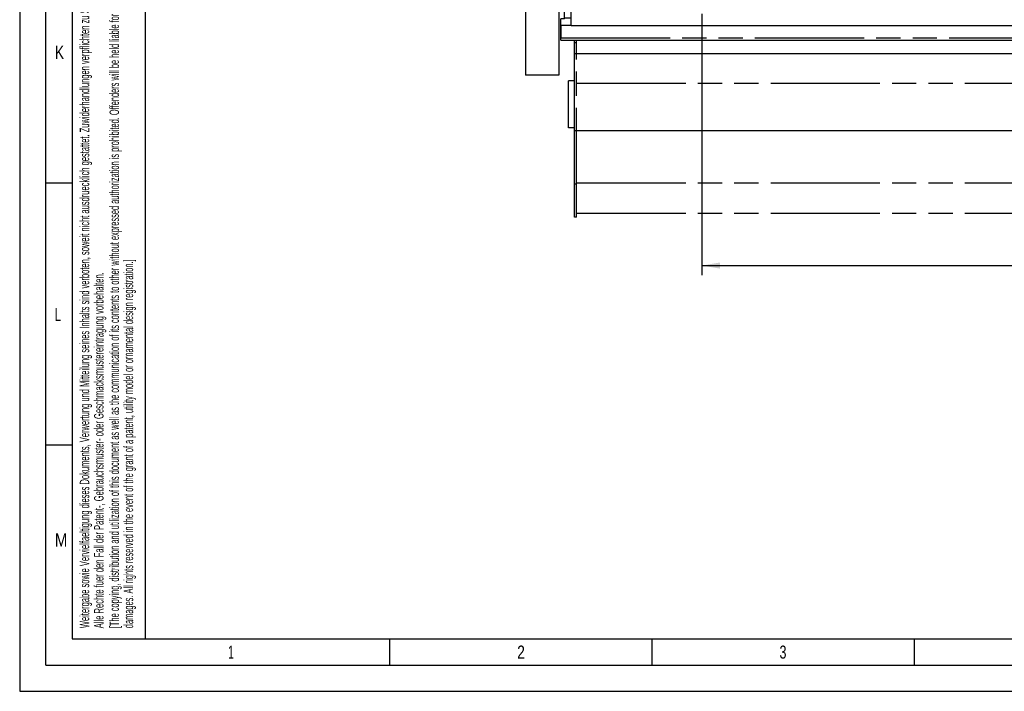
# Model space of a CAD drawing. Header units: millimetres. Extents: x 0 to 841, y 0 to 594.
# Tile 1 of 63: x 0 to 188, y 0 to 128. Entities that reach past the tile are written whole.
import ezdxf
from ezdxf.enums import TextEntityAlignment as Align

# ---------------------------------------------------------------- set-up
doc = ezdxf.new("R2010")
doc.units = ezdxf.units.MM
doc.header["$LTSCALE"] = 46.255
doc.linetypes.add('PHANTOM', pattern=[0.8, 0.45, -0.05, 0.1, -0.05, 0.1, -0.05])
doc.layers.get('0').update_dxf_attribs({"linetype": 'CONTINUOUS'})
for name, color, linetype in [('25007_040000_TLKGS_KS_V_ABL285', 7, 'CONTINUOUS'), ('25007_041000_TLKGS_KS_V_ABL286', 7, 'CONTINUOUS'), ('25007_731000_20_SIMPLE1_B_ABL287', 7, 'CONTINUOUS'), ('25007_731000_20_SIMPLE1_T1_B_PBL296', 7, 'CONTINUOUS'), ('25007_731000_20_SIMPLE1_T2_B_PBL289', 7, 'CONTINUOUS'), ('25007_731000_20_SIMPLE1_T3_B_PBL288', 7, 'CONTINUOUS'), ('25097_000000_TLKGS_MARKETING_ABL284', 7, 'CONTINUOUS'), ('25097_030000_TLKGS_V_ABL290', 7, 'CONTINUOUS'), ('25097_100000_TLKGS_V_ABL291', 7, 'CONTINUOUS'), ('25097_111000_21_SIMPLE1_A_ABL297', 7, 'CONTINUOUS'), ('25097_111000_21_SIMPLE1_T1_A_PBL298', 7, 'CONTINUOUS'), ('25097_122000_01_SIMPLE1_D_ABL294', 7, 'CONTINUOUS'), ('25097_122000_01_SIMPLE1_T1_D_PBL295', 7, 'CONTINUOUS'), ('25097_122000_03_SIMPLE1_B_ABL292', 7, 'CONTINUOUS'), ('25097_122000_03_SIMPLE1_T1_B_PBL293', 7, 'CONTINUOUS'), ('right_6_VBL283', 7, 'CONTINUOUS')]:
    doc.layers.add(name, color=color, linetype=linetype)
doc.styles.get("Standard").update_dxf_attribs({"font": 'txt', "width": 0.6})
doc.styles.add('TEXTSTYLE_2', font='txt')
doc.dimstyles.new('DIMSTYLE_1', dxfattribs={"dimtxt": 3.5, "dimasz": 3.5, "dimexe": 1.8, "dimexo": 0, "dimgap": 0.875, "dimtad": 1, "dimlfac": 20, "dimdsep": 46, "dimtxsty": 'Standard', "dimblk": '_FILLED', "dimblk1": '_FILLED', "dimblk2": '_FILLED', "dimcen": 0.09, "dimadec": 0, "dimazin": 0, "dimtp": 2, "dimtm": 2, "dimtfac": 1, "dimtofl": 0, "dimtmove": 0, "dimatfit": 3, "dimldrblk": '_FILLED', "dimfxl": 1, "dimtolj": 1, "dimarcsym": 0})

# ---------------------------------------------------------------- blocks, each defined once
blk = doc.blocks.new('_FILLED')
at = {"color": 0, "linetype": 'ByBlock'}
blk.add_solid([(0, 0), (-1, 0.167), (-1, -0.167)], dxfattribs=at)
blk = doc.blocks.new('*D12')
at = {"color": 2, "linetype": 'Continuous'}
for p, q in [((365.5, 146.38), (365.5, 79.4)), ((130, 129.2), (130, 79.4)), ((130, 81.2), (247.75, 81.2)), ((365.5, 81.2), (247.75, 81.2))]:
    blk.add_line(p, q, dxfattribs=at)
at = {"color": 2, "linetype": 'Continuous', "xscale": 3.5, "yscale": 3.5, "zscale": 3.5, "rotation": 180}
blk.add_blockref('_FILLED', (130, 81.2), dxfattribs=at)
at = {"color": 2, "linetype": 'Continuous', "xscale": 3.5, "yscale": 3.5, "zscale": 3.5}
blk.add_blockref('_FILLED', (365.5, 81.2), dxfattribs=at)
at = {"color": 2, "linetype": 'Continuous', "width": 0.636905}
blk.add_text('4710', height=3.5, dxfattribs=at).set_placement((247.75, 82.08), align=Align.CENTER)
blk = doc.blocks.new('25007_731000_20_SIMPLE1_T3_B_PBL288', base_point=(99.58, 150))
at = {"layer": '25007_731000_20_SIMPLE1_T3_B_PBL288', "color": 7, "linetype": 'Continuous'}
for p, q in [((96.4, 182.5), (96.4, 117.5)), ((102.75, 182.5), (96.4, 182.5)), ((102.75, 182.5), (102.75, 117.5)), ((102.75, 117.5), (96.4, 117.5))]:
    blk.add_line(p, q, dxfattribs=at)
blk = doc.blocks.new('25007_731000_20_SIMPLE1_T2_B_PBL289', base_point=(99.58, 150))
at = {"layer": '25007_731000_20_SIMPLE1_T2_B_PBL289', "color": 7, "linetype": 'Continuous'}
for p, q in [((96.4, 182.5), (96.4, 117.5)), ((102.75, 182.5), (96.4, 182.5)), ((102.75, 182.5), (102.75, 117.5)), ((102.75, 117.5), (96.4, 117.5))]:
    blk.add_line(p, q, dxfattribs=at)
blk = doc.blocks.new('25007_731000_20_SIMPLE1_T1_B_PBL296', base_point=(103.95, 146.53))
at = {"layer": '25007_731000_20_SIMPLE1_T1_B_PBL296', "color": 7, "linetype": 'Continuous'}
for p, q in [((103.85, 128.41), (103.85, 166.05)), ((105.15, 166.05), (103.85, 166.05)), ((102.75, 163.15), (103.85, 164.25)), ((102.75, 136.85), (103.85, 135.75)), ((103.15, 127), (103.15, 128.25)), ((103.85, 128.25), (103.15, 128.25)), ((103.85, 128.25), (103.85, 128.41)), ((105.15, 128.41), (103.85, 128.41)), ((105.15, 127), (103.15, 127))]:
    blk.add_line(p, q, dxfattribs=at)
blk = doc.blocks.new('25007_731000_20_SIMPLE1_B_ABL287', base_point=(100.78, 150))
at = {"layer": '25007_731000_20_SIMPLE1_T1_B_PBL296'}
blk.add_blockref('25007_731000_20_SIMPLE1_T1_B_PBL296', (103.95, 146.53), dxfattribs=at)
at = {"layer": '25007_731000_20_SIMPLE1_T2_B_PBL289'}
blk.add_blockref('25007_731000_20_SIMPLE1_T2_B_PBL289', (99.58, 150), dxfattribs=at)
at = {"layer": '25007_731000_20_SIMPLE1_T3_B_PBL288'}
blk.add_blockref('25007_731000_20_SIMPLE1_T3_B_PBL288', (99.58, 150), dxfattribs=at)
blk = doc.blocks.new('25007_041000_TLKGS_KS_V_ABL286', base_point=(100.775, 150))
at = {"layer": '25007_731000_20_SIMPLE1_B_ABL287'}
blk.add_blockref('25007_731000_20_SIMPLE1_B_ABL287', (100.775, 150), dxfattribs=at)
blk = doc.blocks.new('25007_040000_TLKGS_KS_V_ABL285', base_point=(100.775, 150))
at = {"layer": '25007_041000_TLKGS_KS_V_ABL286'}
blk.add_blockref('25007_041000_TLKGS_KS_V_ABL286', (100.775, 150), dxfattribs=at)
blk = doc.blocks.new('25097_122000_03_SIMPLE1_T1_B_PBL293', base_point=(219.62, 108.72))
at = {"layer": '25097_122000_03_SIMPLE1_T1_B_PBL293', "color": 8, "linetype": 'PHANTOM'}
for p, q in [((103.15, 127), (103.15, 124.65)), ((103.15, 124.65), (336.1, 124.65)), ((105.75, 90.45), (105.75, 124.2)), ((106.15, 90.45), (106.15, 124.2)), ((106.15, 123.65), (105.75, 123.65)), ((106.15, 116.02), (328.75, 116.02)), ((106.15, 96.7), (105.75, 96.7)), ((106.15, 97), (328.75, 97)), ((106.15, 90.45), (105.75, 90.45)), ((106.15, 91.2), (328.75, 91.2))]:
    blk.add_line(p, q, dxfattribs=at)
blk = doc.blocks.new('25097_122000_03_SIMPLE1_B_ABL292', base_point=(219.625, 108.725))
at = {"layer": '25097_122000_03_SIMPLE1_T1_B_PBL293'}
blk.add_blockref('25097_122000_03_SIMPLE1_T1_B_PBL293', (219.625, 108.725), dxfattribs=at)
blk = doc.blocks.new('25097_122000_01_SIMPLE1_T1_D_PBL295', base_point=(219.62, 116.97))
at = {"layer": '25097_122000_01_SIMPLE1_T1_D_PBL295', "color": 7, "linetype": 'Continuous'}
for p, q in [((103.15, 124.2), (103.15, 127)), ((103.15, 124.2), (336.1, 124.2)), ((105.75, 106.95), (105.75, 124.2)), ((105.75, 121.65), (329.15, 121.65)), ((104.6, 107.45), (104.6, 116.45)), ((105.75, 116.45), (104.6, 116.45)), ((105.75, 107.45), (104.6, 107.45)), ((105.75, 106.95), (329.15, 106.95))]:
    blk.add_line(p, q, dxfattribs=at)
blk = doc.blocks.new('25097_122000_01_SIMPLE1_D_ABL294', base_point=(219.625, 116.975))
at = {"layer": '25097_122000_01_SIMPLE1_T1_D_PBL295'}
blk.add_blockref('25097_122000_01_SIMPLE1_T1_D_PBL295', (219.625, 116.975), dxfattribs=at)
blk = doc.blocks.new('25097_111000_21_SIMPLE1_T1_A_PBL298', base_point=(219.12, 163.88))
at = {"layer": '25097_111000_21_SIMPLE1_T1_A_PBL298', "color": 7, "linetype": 'Continuous'}
for q in [(105.15, 200.75), (334, 127)]:
    blk.add_line((105.15, 127), q, dxfattribs=at)
blk = doc.blocks.new('25097_111000_21_SIMPLE1_A_ABL297', base_point=(219.125, 163.875))
at = {"layer": '25097_111000_21_SIMPLE1_T1_A_PBL298'}
blk.add_blockref('25097_111000_21_SIMPLE1_T1_A_PBL298', (219.125, 163.875), dxfattribs=at)
blk = doc.blocks.new('25097_100000_TLKGS_V_ABL291', base_point=(219.625, 158.7125))
at = {"layer": '25097_111000_21_SIMPLE1_A_ABL297'}
blk.add_blockref('25097_111000_21_SIMPLE1_A_ABL297', (219.125, 163.875), dxfattribs=at)
at = {"layer": '25097_122000_01_SIMPLE1_D_ABL294'}
blk.add_blockref('25097_122000_01_SIMPLE1_D_ABL294', (219.625, 116.975), dxfattribs=at)
at = {"layer": '25097_122000_03_SIMPLE1_B_ABL292'}
blk.add_blockref('25097_122000_03_SIMPLE1_B_ABL292', (219.625, 108.725), dxfattribs=at)
blk = doc.blocks.new('25097_030000_TLKGS_V_ABL290', base_point=(244.41, 180.97))
at = {"layer": '25097_100000_TLKGS_V_ABL291'}
blk.add_blockref('25097_100000_TLKGS_V_ABL291', (219.62, 158.71), dxfattribs=at)
blk = doc.blocks.new('25097_000000_TLKGS_MARKETING_ABL284', base_point=(253, 180.34))
at = {"layer": '25007_040000_TLKGS_KS_V_ABL285'}
blk.add_blockref('25007_040000_TLKGS_KS_V_ABL285', (100.78, 150), dxfattribs=at)
at = {"layer": '25097_030000_TLKGS_V_ABL290'}
blk.add_blockref('25097_030000_TLKGS_V_ABL290', (244.41, 180.97), dxfattribs=at)
blk = doc.blocks.new('RIGHT_6_VBL283', base_point=(253, 194.6))
at = {"layer": '25097_000000_TLKGS_MARKETING_ABL284'}
blk.add_blockref('25097_000000_TLKGS_MARKETING_ABL284', (253, 180.34), dxfattribs=at)

msp = doc.modelspace()

# ---------------------------------------------------------------- linework, layer by layer
at = {"color": 5, "linetype": 'Continuous'}
for p, q in [((0, 594), (0, 0)), ((10, 584), (10, 10)), ((24.01266, 10.00207), (24, 235)), ((5, 97), (10, 97)), ((5, 47), (10, 47)), ((10, 10), (831, 10)), ((70.5, 10), (70.5, 5)), ((120.5, 10), (120.5, 5)), ((170.5, 10), (170.5, 5)), ((0, 0), (841, 0))]:
    msp.add_line(p, q, dxfattribs=at)
at = {"color": 6, "linetype": 'Continuous'}
for q in [(5, 589), (836, 5)]:
    msp.add_line((5, 5), q, dxfattribs=at)

# ---------------------------------------------------------------- block references
at = {"layer": 'right_6_VBL283'}
msp.add_blockref('RIGHT_6_VBL283', (252.99866, 194.6), dxfattribs=at)

# ---------------------------------------------------------------- texts
at = {"color": 5, "linetype": 'Continuous', "style": 'TEXTSTYLE_2'}
for s, width, p in [('[The copying, distribution and utilization of this document as well as the communication of its contents to other without expressed authorization is prohibited. Offenders will be held liable for the payment of', 0.587833, (18.9301, 12.04818)), ('Weitergabe sowie Vervielfaeltigung dieses Dokuments, Verwertung und Mitteilung seines Inhalts sind verboten, soweit nicht ausdruecklich gestattet. Zuwiderhandlungen verpflichten zu Schadenersatz.', 0.596947, (13.25593, 12.04818)), ('damages. All rights reserved in the event of the grant of a patent, utility model or ornamental design registration.]', 0.587302, (21.6301, 12.04818)), ('Alle Rechte fuer den Fall der Patent-, Gebrauchsmuster- oder Geschmacksmustereintragung vorbehalten.', 0.601429, (15.98283, 12.02562))]:
    msp.add_text(s, height=1.8, rotation=90, dxfattribs=dict(at, width=width)).set_placement(p)
for s, width, p in [('K', 0.785714, (6.70156, 120.613)), ('L', 0.642857, (6.70156, 70.613)), ('M', 0.857143, (6.70156, 27.613)), ('1', 0.571429, (39.733, 6.231)), ('2', 0.785714, (94.833, 6.231)), ('3', 0.714286, (144.833, 6.231))]:
    msp.add_text(s, height=2.50001, dxfattribs=dict(at, width=width)).set_placement(p)

# ---------------------------------------------------------------- dimensions: what is measured, and where the dimension line sits
at = {"color": 2, "linetype": 'Continuous'}
dim = msp.add_linear_dim(base=(365.5, 81.2), p1=(130, 129.2), p2=(365.5, 146.38211), dimstyle='DIMSTYLE_1', dxfattribs=at)
dim.commit()
dim.dimension.update_dxf_attribs({"geometry": '*D12', "text_midpoint": (247.41667, 81.2), "dimtype": 160})

doc.saveas('drawing.dxf')
